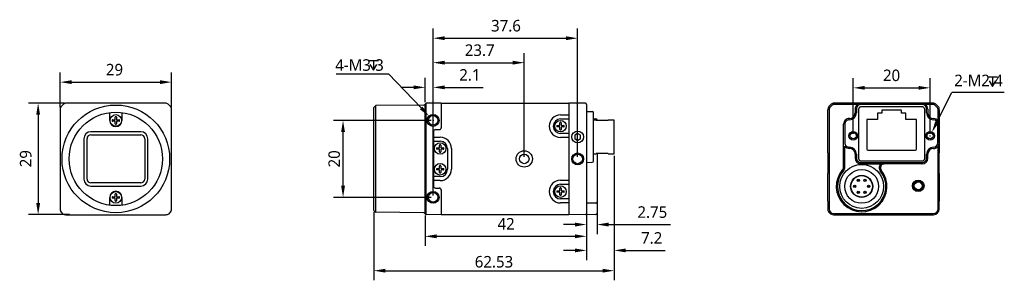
# Model space of a CAD drawing. Header units: millimetres. Extents: x 86 to 342, y 137 to 204.
import ezdxf

# ---------------------------------------------------------------- set-up
doc = ezdxf.new("R2010")
doc.units = ezdxf.units.MM
doc.header["$LTSCALE"] = 23.1
doc.header["$PDMODE"] = 3
doc.header["$PDSIZE"] = 8
doc.layers.get('0').update_dxf_attribs({"linetype": 'CONTINUOUS'})
doc.layers.get('Defpoints').update_dxf_attribs({"linetype": 'CONTINUOUS'})
doc.layers.add('00_COMPONENTS', color=7, linetype='CONTINUOUS')
doc.layers.add('51__DRAFT_DIMS', color=7, linetype='CONTINUOUS')
doc.styles.get("Standard").update_dxf_attribs({"font": 'Roboto-Regular.ttf'})
doc.dimstyles.new('DIMSTYLE_1', dxfattribs={"dimtxt": 3, "dimasz": 3, "dimexe": 2.5, "dimexo": 0.5, "dimgap": 0.75, "dimtad": 1, "dimdec": 1, "dimdsep": 46, "dimtxsty": 'STANDARD', "dimblk": '_FILLED', "dimblk1": '_FILLED', "dimblk2": '_FILLED', "dimcen": 0.09, "dimclrt": 3, "dimazin": 2, "dimtp": 0.2, "dimtm": 0.2, "dimtfac": 1, "dimtdec": 1, "dimtofl": 0, "dimtmove": 0, "dimatfit": 3, "dimldrblk": '_FILLED', "dimfxl": 1, "dimtolj": 1, "dimarcsym": 0})
doc.dimstyles.new('DIMSTYLE_2', dxfattribs={"dimtxt": 3, "dimasz": 3, "dimexe": 2.5, "dimexo": 0.5, "dimgap": 0.75, "dimtad": 1, "dimdsep": 46, "dimtxsty": 'STANDARD', "dimblk": '_FILLED', "dimblk1": '_FILLED', "dimblk2": '_FILLED', "dimcen": 0.09, "dimclrt": 3, "dimazin": 2, "dimtp": 0.2, "dimtm": 0.2, "dimtfac": 1, "dimtofl": 0, "dimtmove": 0, "dimatfit": 3, "dimldrblk": '_FILLED', "dimfxl": 1, "dimtolj": 1, "dimarcsym": 0})
doc.dimstyles.new('DIMSTYLE_3', dxfattribs={"dimtxt": 3, "dimasz": 3, "dimexe": 2.5, "dimexo": 0.5, "dimgap": 0.75, "dimtad": 1, "dimdsep": 46, "dimtxsty": 'STANDARD', "dimblk": '_FILLED', "dimblk1": '_FILLED', "dimblk2": '_FILLED', "dimcen": 0.09, "dimclrd": 4, "dimclre": 4, "dimclrt": 3, "dimazin": 2, "dimtp": 0.3, "dimtm": 0.3, "dimtfac": 1, "dimtofl": 0, "dimtmove": 0, "dimatfit": 3, "dimldrblk": '_FILLED', "dimfxl": 1, "dimtolj": 1, "dimarcsym": 0})
doc.dimstyles.new('DIMSTYLE_4', dxfattribs={"dimtxt": 3, "dimasz": 3, "dimexe": 2.5, "dimexo": 0.5, "dimgap": 0.75, "dimtad": 1, "dimdsep": 46, "dimtxsty": 'STANDARD', "dimblk": '_FILLED', "dimblk1": '_FILLED', "dimblk2": '_FILLED', "dimcen": 0.09, "dimclrt": 3, "dimazin": 2, "dimtp": 0.1, "dimtm": 0.1, "dimtfac": 1, "dimtofl": 0, "dimtmove": 0, "dimatfit": 3, "dimldrblk": '_FILLED', "dimfxl": 1, "dimtolj": 1, "dimarcsym": 0})

# ---------------------------------------------------------------- blocks, each defined once
blk = doc.blocks.new('_FILLED')
at = {"color": 0, "linetype": 'ByBlock'}
blk.add_solid([(0, 0), (-1, 0.167), (-1, -0.167)], dxfattribs=at)
blk = doc.blocks.new('*D1')
at = {"layer": '51__DRAFT_DIMS', "color": 0, "lineweight": -2}
for p, q in [((96.85, 181.44), (96.85, 190.51)), ((125.85, 181.44), (125.85, 190.51)), ((99.85, 188.01), (122.85, 188.01))]:
    blk.add_line(p, q, dxfattribs=at)
at = {"layer": 'Defpoints', "color": 0}
for p in [(125.85, 188.01), (96.85, 180.94), (125.85, 180.94)]:
    blk.add_point(p, dxfattribs=at)
at = {"layer": '51__DRAFT_DIMS', "color": 0, "linetype": 'ByBlock', "lineweight": -2, "xscale": 3, "yscale": 3, "zscale": 3, "rotation": 180}
blk.add_blockref('_FILLED', (96.85, 188.01), dxfattribs=at)
at = {"layer": '51__DRAFT_DIMS', "color": 0, "linetype": 'ByBlock', "lineweight": -2, "xscale": 3, "yscale": 3, "zscale": 3}
blk.add_blockref('_FILLED', (125.85, 188.01), dxfattribs=at)
at = {"layer": '51__DRAFT_DIMS', "color": 3, "insert": (110.99, 192.76), "char_height": 3, "attachment_point": 2, "line_spacing_factor": 0.9}
blk.add_mtext('\\A1;29', dxfattribs=at)
blk = doc.blocks.new('*D2')
at = {"layer": '51__DRAFT_DIMS', "color": 0, "lineweight": -2}
for p, q in [((97.97, 182.55), (88.64, 182.55)), ((91.14, 179.55), (91.14, 156.56)), ((99.3, 153.56), (88.64, 153.56))]:
    blk.add_line(p, q, dxfattribs=at)
at = {"layer": 'Defpoints', "color": 0}
for p in [(98.47, 182.55), (91.14, 153.56), (99.8, 153.56)]:
    blk.add_point(p, dxfattribs=at)
at = {"layer": '51__DRAFT_DIMS', "color": 0, "linetype": 'ByBlock', "lineweight": -2, "xscale": 3, "yscale": 3, "zscale": 3}
for p, rotation in [((91.14, 182.55), 90), ((91.14, 153.56), 270)]:
    blk.add_blockref('_FILLED', p, dxfattribs=dict(at, rotation=rotation))
at = {"layer": '51__DRAFT_DIMS', "color": 3, "insert": (86.39, 168.11), "char_height": 3, "attachment_point": 2, "rotation": 90, "line_spacing_factor": 0.9}
blk.add_mtext('\\A1;29', dxfattribs=at)
blk = doc.blocks.new('*D3')
at = {"layer": '51__DRAFT_DIMS', "color": 4, "lineweight": -2}
for p, q in [((233.78, 154.59), (233.78, 145.43)), ((191.78, 153.36), (191.78, 145.43)), ((194.78, 147.93), (230.78, 147.93))]:
    blk.add_line(p, q, dxfattribs=at)
at = {"layer": 'Defpoints', "color": 0}
for p in [(191.78, 153.86), (233.78, 155.09), (233.78, 147.93)]:
    blk.add_point(p, dxfattribs=at)
at = {"layer": '51__DRAFT_DIMS', "color": 4, "linetype": 'ByBlock', "lineweight": -2, "xscale": 3, "yscale": 3, "zscale": 3, "rotation": 180}
blk.add_blockref('_FILLED', (191.78, 147.93), dxfattribs=at)
at = {"layer": '51__DRAFT_DIMS', "color": 4, "linetype": 'ByBlock', "lineweight": -2, "xscale": 3, "yscale": 3, "zscale": 3}
blk.add_blockref('_FILLED', (233.78, 147.93), dxfattribs=at)
at = {"layer": '51__DRAFT_DIMS', "color": 3, "insert": (212.87, 152.68), "char_height": 3, "attachment_point": 2, "line_spacing_factor": 0.9}
blk.add_mtext('\\A1;42', dxfattribs=at)
blk = doc.blocks.new('*D4')
at = {"layer": '51__DRAFT_DIMS', "color": 0, "lineweight": -2}
for p, q in [((193.88, 158.56), (193.88, 195.57)), ((217.58, 168.56), (217.58, 195.57)), ((196.88, 193.07), (214.58, 193.07))]:
    blk.add_line(p, q, dxfattribs=at)
at = {"layer": 'Defpoints', "color": 0}
for p in [(217.58, 193.07), (217.58, 168.06), (193.88, 158.06)]:
    blk.add_point(p, dxfattribs=at)
at = {"layer": '51__DRAFT_DIMS', "color": 0, "linetype": 'ByBlock', "lineweight": -2, "xscale": 3, "yscale": 3, "zscale": 3, "rotation": 180}
blk.add_blockref('_FILLED', (193.88, 193.07), dxfattribs=at)
at = {"layer": '51__DRAFT_DIMS', "color": 0, "linetype": 'ByBlock', "lineweight": -2, "xscale": 3, "yscale": 3, "zscale": 3}
blk.add_blockref('_FILLED', (217.58, 193.07), dxfattribs=at)
at = {"layer": '51__DRAFT_DIMS', "color": 3, "insert": (206, 197.82), "char_height": 3, "attachment_point": 2, "line_spacing_factor": 0.9}
blk.add_mtext('\\A1;23.7', dxfattribs=at)
blk = doc.blocks.new('*D5')
at = {"layer": '51__DRAFT_DIMS', "color": 4, "lineweight": -2}
for p, q in [((193.88, 158.56), (193.88, 201.93)), ((231.48, 168.56), (231.48, 201.93)), ((196.88, 199.43), (228.48, 199.43))]:
    blk.add_line(p, q, dxfattribs=at)
at = {"layer": 'Defpoints', "color": 0}
for p in [(231.48, 199.43), (231.48, 168.06), (193.88, 158.06)]:
    blk.add_point(p, dxfattribs=at)
at = {"layer": '51__DRAFT_DIMS', "color": 4, "linetype": 'ByBlock', "lineweight": -2, "xscale": 3, "yscale": 3, "zscale": 3, "rotation": 180}
blk.add_blockref('_FILLED', (193.88, 199.43), dxfattribs=at)
at = {"layer": '51__DRAFT_DIMS', "color": 4, "linetype": 'ByBlock', "lineweight": -2, "xscale": 3, "yscale": 3, "zscale": 3}
blk.add_blockref('_FILLED', (231.48, 199.43), dxfattribs=at)
at = {"layer": '51__DRAFT_DIMS', "color": 3, "insert": (212.84, 204.18), "char_height": 3, "attachment_point": 2, "line_spacing_factor": 0.9}
blk.add_mtext('\\A1;37.6', dxfattribs=at)
blk = doc.blocks.new('*D6')
at = {"layer": '51__DRAFT_DIMS', "color": 0, "lineweight": -2}
for p, q in [((191.78, 182.76), (191.78, 189.15)), ((193.88, 178.56), (193.88, 189.15)), ((188.78, 186.65), (185.78, 186.65)), ((196.88, 186.65), (206.94, 186.65))]:
    blk.add_line(p, q, dxfattribs=at)
at = {"layer": 'Defpoints', "color": 0}
for p in [(193.88, 186.65), (191.78, 182.26), (193.88, 178.06)]:
    blk.add_point(p, dxfattribs=at)
at = {"layer": '51__DRAFT_DIMS', "color": 0, "linetype": 'ByBlock', "lineweight": -2, "xscale": 3, "yscale": 3, "zscale": 3}
blk.add_blockref('_FILLED', (191.78, 186.65), dxfattribs=at)
at = {"layer": '51__DRAFT_DIMS', "color": 0, "linetype": 'ByBlock', "lineweight": -2, "xscale": 3, "yscale": 3, "zscale": 3, "rotation": 180}
blk.add_blockref('_FILLED', (193.88, 186.65), dxfattribs=at)
at = {"layer": '51__DRAFT_DIMS', "color": 3, "insert": (206.19, 191.4), "char_height": 3, "attachment_point": 3, "line_spacing_factor": 0.9}
blk.add_mtext('\\A1;2.1', dxfattribs=at)
blk = doc.blocks.new('*D7')
at = {"layer": '51__DRAFT_DIMS', "color": 0, "lineweight": -2}
for p, q in [((240.98, 168.86), (240.98, 141.77)), ((233.78, 154.59), (233.78, 141.77)), ((230.78, 144.27), (227.78, 144.27)), ((243.98, 144.27), (254.26, 144.27))]:
    blk.add_line(p, q, dxfattribs=at)
at = {"layer": 'Defpoints', "color": 0}
for p in [(240.98, 169.36), (233.78, 155.09), (240.98, 144.27)]:
    blk.add_point(p, dxfattribs=at)
at = {"layer": '51__DRAFT_DIMS', "color": 0, "linetype": 'ByBlock', "lineweight": -2, "xscale": 3, "yscale": 3, "zscale": 3}
blk.add_blockref('_FILLED', (233.78, 144.27), dxfattribs=at)
at = {"layer": '51__DRAFT_DIMS', "color": 0, "linetype": 'ByBlock', "lineweight": -2, "xscale": 3, "yscale": 3, "zscale": 3, "rotation": 180}
blk.add_blockref('_FILLED', (240.98, 144.27), dxfattribs=at)
at = {"layer": '51__DRAFT_DIMS', "color": 3, "insert": (247.98, 149.02), "char_height": 3, "attachment_point": 1, "line_spacing_factor": 0.9}
blk.add_mtext('\\A1;7.2', dxfattribs=at)
blk = doc.blocks.new('*D8')
at = {"layer": '51__DRAFT_DIMS', "color": 0, "lineweight": -2}
for p, q in [((233.78, 154.59), (233.78, 148.49)), ((236.53, 154.6), (236.53, 148.49)), ((230.78, 150.99), (227.78, 150.99)), ((239.53, 150.99), (255.63, 150.99))]:
    blk.add_line(p, q, dxfattribs=at)
at = {"layer": 'Defpoints', "color": 0}
for p in [(233.78, 155.09), (236.53, 155.1), (236.53, 150.99)]:
    blk.add_point(p, dxfattribs=at)
at = {"layer": '51__DRAFT_DIMS', "color": 0, "linetype": 'ByBlock', "lineweight": -2, "xscale": 3, "yscale": 3, "zscale": 3}
blk.add_blockref('_FILLED', (233.78, 150.99), dxfattribs=at)
at = {"layer": '51__DRAFT_DIMS', "color": 0, "linetype": 'ByBlock', "lineweight": -2, "xscale": 3, "yscale": 3, "zscale": 3, "rotation": 180}
blk.add_blockref('_FILLED', (236.53, 150.99), dxfattribs=at)
at = {"layer": '51__DRAFT_DIMS', "color": 3, "insert": (247.02, 155.74), "char_height": 3, "attachment_point": 1, "line_spacing_factor": 0.9}
blk.add_mtext('\\A1;2.75', dxfattribs=at)
blk = doc.blocks.new('*D9')
at = {"layer": '51__DRAFT_DIMS', "color": 0, "lineweight": -2}
for p, q in [((303.16, 174.56), (303.16, 189.03)), ((323.16, 174.56), (323.16, 189.03)), ((306.16, 186.53), (320.16, 186.53))]:
    blk.add_line(p, q, dxfattribs=at)
at = {"layer": 'Defpoints', "color": 0}
for p in [(323.16, 186.53), (303.16, 174.06), (323.16, 174.06)]:
    blk.add_point(p, dxfattribs=at)
at = {"layer": '51__DRAFT_DIMS', "color": 0, "linetype": 'ByBlock', "lineweight": -2, "xscale": 3, "yscale": 3, "zscale": 3, "rotation": 180}
blk.add_blockref('_FILLED', (303.16, 186.53), dxfattribs=at)
at = {"layer": '51__DRAFT_DIMS', "color": 0, "linetype": 'ByBlock', "lineweight": -2, "xscale": 3, "yscale": 3, "zscale": 3}
blk.add_blockref('_FILLED', (323.16, 186.53), dxfattribs=at)
at = {"layer": '51__DRAFT_DIMS', "color": 3, "insert": (313.13, 191.28), "char_height": 3, "attachment_point": 2, "line_spacing_factor": 0.9}
blk.add_mtext('\\A1;20', dxfattribs=at)
blk = doc.blocks.new('*D11')
at = {"color": 4, "lineweight": -2}
for p, q in [((193.38, 178.06), (167.95, 178.06)), ((170.45, 161.06), (170.45, 175.06)), ((193.38, 158.06), (167.95, 158.06))]:
    blk.add_line(p, q, dxfattribs=at)
at = {"layer": 'Defpoints', "color": 0}
for p in [(170.45, 178.06), (193.88, 178.06), (193.88, 158.06)]:
    blk.add_point(p, dxfattribs=at)
at = {"color": 4, "linetype": 'ByBlock', "lineweight": -2, "xscale": 3, "yscale": 3, "zscale": 3}
for p, rotation in [((170.45, 178.06), 90), ((170.45, 158.06), 270)]:
    blk.add_blockref('_FILLED', p, dxfattribs=dict(at, rotation=rotation))
at = {"color": 3, "insert": (168.16, 168.06), "char_height": 3, "attachment_point": 5, "rotation": 90}
blk.add_mtext('\\A1;20', dxfattribs=at)
blk = doc.blocks.new('*D12')
at = {"color": 4, "lineweight": -2}
for p, q in [((240.98, 168.86), (240.98, 136.5)), ((178.45, 154.17), (178.45, 136.5)), ((181.45, 139), (237.98, 139))]:
    blk.add_line(p, q, dxfattribs=at)
at = {"layer": 'Defpoints', "color": 0}
for p in [(240.98, 169.36), (178.45, 154.67), (240.98, 139)]:
    blk.add_point(p, dxfattribs=at)
at = {"color": 4, "linetype": 'ByBlock', "lineweight": -2, "xscale": 3, "yscale": 3, "zscale": 3, "rotation": 180}
blk.add_blockref('_FILLED', (178.45, 139), dxfattribs=at)
at = {"color": 4, "linetype": 'ByBlock', "lineweight": -2, "xscale": 3, "yscale": 3, "zscale": 3}
blk.add_blockref('_FILLED', (240.98, 139), dxfattribs=at)
at = {"color": 3, "insert": (209.71, 141.29), "char_height": 3, "attachment_point": 5}
blk.add_mtext('\\A1;62.53', dxfattribs=at)

msp = doc.modelspace()

# ---------------------------------------------------------------- linework, layer by layer
msp.add_line((178.945, 154.168), (178.945, 181.944))
at = {"layer": '00_COMPONENTS', "color": 7}
for p, q in [((97.759, 182.261), (97.144, 181.646)), ((109.683, 182.554), (98.466, 182.554)), ((113.015, 182.554), (109.683, 182.554)), ((124.232, 182.554), (113.015, 182.554)), ((125.553, 181.646), (124.939, 182.261)), ((178.449, 181.444), (178.945, 181.944)), ((191.482, 182.054), (178.945, 181.944)), ((191.775, 182.305), (192.071, 182.554)), ((191.779, 182.256), (192.079, 182.554)), ((191.779, 169.7), (191.779, 182.256)), ((192.077, 181.054), (192.079, 182.554)), ((195.979, 182.52), (192.079, 182.554)), ((195.979, 182.556), (229.179, 182.556)), ((195.979, 182.556), (195.979, 176.156)), ((229.179, 182.556), (229.179, 153.556)), ((233.482, 182.519), (229.179, 182.556)), ((233.779, 182.219), (233.779, 153.894)), ((296.852, 181.649), (297.466, 182.263)), ((323.945, 182.556), (298.173, 182.556)), ((321.038, 182.495), (305.18, 182.495)), ((324.652, 182.263), (325.266, 181.649)), ((96.852, 180.939), (96.852, 169.722)), ((109.749, 178.056), (109.749, 180.1)), ((112.949, 180.1), (112.949, 178.056)), ((125.846, 169.722), (125.846, 180.939)), ((178.449, 154.668), (178.449, 181.444)), ((192.077, 169.7), (192.077, 181.054)), ((233.779, 180.356), (235.282, 180.343)), ((235.579, 167.469), (235.579, 180.043)), ((296.559, 180.942), (296.559, 180.842)), ((296.559, 169.664), (296.559, 180.842)), ((303.659, 181.016), (303.659, 180.056)), ((304.659, 168.055), (304.659, 181.057)), ((305.258, 181.656), (321.06, 181.656)), ((309.509, 179.951), (309.509, 178.261)), ((310.609, 179.951), (309.509, 179.951)), ((310.609, 180.759), (310.609, 179.951)), ((315.709, 180.751), (310.609, 180.751)), ((315.709, 179.951), (315.709, 180.601)), ((316.809, 179.951), (315.709, 179.951)), ((316.809, 178.261), (316.809, 179.951)), ((321.659, 181.057), (321.659, 168.055)), ((322.559, 181.016), (322.559, 180.056)), ((325.559, 180.842), (325.559, 180.942)), ((325.559, 180.842), (325.559, 169.664)), ((110.503, 178.236), (111.069, 178.236)), ((111.069, 177.876), (110.503, 177.876)), ((111.169, 178.336), (111.169, 178.902)), ((111.169, 177.21), (111.169, 177.776)), ((111.529, 178.902), (111.529, 178.336)), ((111.529, 177.776), (111.529, 177.21)), ((111.629, 178.236), (112.195, 178.236)), ((112.195, 177.876), (111.629, 177.876)), ((226.183, 176.736), (226.749, 176.736)), ((226.849, 176.836), (226.849, 177.402)), ((227.029, 178.456), (229.179, 178.456)), ((227.209, 177.402), (227.209, 176.836)), ((227.309, 176.736), (227.876, 176.736)), ((235.579, 178.44), (236.232, 178.435)), ((236.279, 178.156), (235.579, 178.156)), ((236.279, 178.092), (236.279, 178.156)), ((236.279, 178.092), (239.379, 178.092)), ((236.529, 178.092), (236.529, 178.135)), ((239.379, 178.156), (239.379, 178.092)), ((240.979, 178.156), (239.379, 178.156)), ((240.979, 169.356), (240.979, 178.156)), ((300.659, 165.933), (300.659, 177.056)), ((306.704, 178.261), (306.704, 177.951)), ((309.509, 178.261), (306.704, 178.261)), ((306.704, 177.951), (306.704, 172.469)), ((319.614, 178.261), (316.809, 178.261)), ((319.614, 177.951), (319.614, 178.261)), ((319.614, 175.791), (319.614, 177.951)), ((325.497, 172.277), (325.497, 177.035)), ((117.849, 175.106), (104.849, 175.106)), ((104.849, 174.306), (117.849, 174.306)), ((193.979, 175.156), (193.979, 160.956)), ((194.479, 175.656), (195.479, 175.656)), ((226.749, 176.376), (226.183, 176.376)), ((226.849, 175.71), (226.849, 176.276)), ((229.179, 174.656), (227.029, 174.656)), ((227.209, 176.276), (227.209, 175.71)), ((227.876, 176.376), (227.309, 176.376)), ((231.479, 174.666), (230.704, 174.219)), ((230.704, 174.219), (230.704, 173.324)), ((232.254, 174.219), (231.479, 174.666)), ((232.254, 173.324), (232.254, 174.219)), ((319.614, 170.551), (319.614, 175.886)), ((103.049, 173.306), (103.049, 162.806)), ((103.849, 162.806), (103.849, 173.306)), ((118.849, 173.306), (118.849, 162.806)), ((119.649, 162.806), (119.649, 173.306)), ((193.979, 172.656), (195.729, 172.656)), ((195.549, 171.036), (195.549, 171.602)), ((195.909, 171.602), (195.909, 171.036)), ((230.704, 173.324), (231.479, 172.876)), ((231.479, 172.876), (232.254, 173.324)), ((306.704, 172.511), (306.704, 170.551)), ((96.852, 169.722), (96.851, 168.056)), ((125.846, 168.056), (125.846, 169.722)), ((194.883, 170.936), (195.449, 170.936)), ((195.449, 170.576), (194.883, 170.576)), ((195.549, 169.91), (195.549, 170.476)), ((195.909, 170.476), (195.909, 169.91)), ((196.009, 170.936), (196.576, 170.936)), ((196.576, 170.576), (196.009, 170.576)), ((197.629, 170.756), (197.629, 165.356)), ((235.579, 169.356), (236.279, 169.356)), ((236.279, 169.356), (236.279, 169.421)), ((239.379, 169.421), (236.279, 169.421)), ((236.529, 169.421), (236.529, 153.918)), ((239.379, 169.421), (239.379, 169.356)), ((239.379, 169.356), (240.979, 169.356)), ((296.559, 169.664), (296.559, 164.248)), ((303.68, 169.278), (303.68, 168.278)), ((306.954, 170.301), (319.364, 170.301)), ((322.559, 168.256), (322.559, 169.256)), ((325.559, 164.248), (325.559, 169.664)), ((96.851, 168.056), (96.852, 166.39)), ((125.846, 166.39), (125.846, 168.056)), ((233.779, 167.156), (235.282, 167.169)), ((305.175, 166.772), (310.378, 166.772)), ((321.06, 167.456), (305.258, 167.456)), ((321.059, 166.756), (311.21, 166.756)), ((96.852, 166.39), (96.852, 155.056)), ((125.846, 155.056), (125.846, 166.39)), ((191.779, 153.856), (191.779, 166.413)), ((192.077, 155.059), (192.077, 166.413)), ((194.883, 165.536), (195.449, 165.536)), ((195.449, 165.176), (194.883, 165.176)), ((195.549, 165.636), (195.549, 166.202)), ((195.549, 164.51), (195.549, 165.076)), ((195.909, 166.202), (195.909, 165.636)), ((195.909, 165.076), (195.909, 164.51)), ((196.009, 165.536), (196.576, 165.536)), ((196.576, 165.176), (196.009, 165.176)), ((296.559, 157.106), (296.559, 164.248)), ((325.559, 164.248), (325.559, 157.106)), ((117.849, 161.806), (104.849, 161.806)), ((195.729, 163.456), (193.979, 163.456)), ((227.029, 161.456), (229.179, 161.456)), ((104.849, 161.006), (117.849, 161.006)), ((111.169, 158.336), (111.169, 158.902)), ((111.529, 158.902), (111.529, 158.336)), ((194.479, 160.456), (195.479, 160.456)), ((195.979, 159.974), (195.979, 153.556)), ((226.183, 159.736), (226.749, 159.736)), ((226.749, 159.376), (226.183, 159.376)), ((226.849, 159.836), (226.849, 160.402)), ((226.849, 158.71), (226.849, 159.276)), ((227.209, 160.402), (227.209, 159.836)), ((227.209, 159.276), (227.209, 158.71)), ((227.309, 159.736), (227.876, 159.736)), ((227.876, 159.376), (227.309, 159.376)), ((109.749, 156.012), (109.749, 158.056)), ((110.503, 158.236), (111.069, 158.236)), ((111.069, 157.876), (110.503, 157.876)), ((111.169, 157.21), (111.169, 157.776)), ((111.529, 157.776), (111.529, 157.21)), ((111.629, 158.236), (112.195, 158.236)), ((112.195, 157.876), (111.629, 157.876)), ((112.949, 158.056), (112.949, 156.012)), ((229.179, 157.656), (227.029, 157.656)), ((236.232, 156.578), (233.779, 156.556)), ((296.559, 157.106), (296.559, 155.056)), ((325.559, 155.056), (325.559, 157.106)), ((178.449, 154.668), (178.945, 154.168)), ((191.482, 154.059), (178.945, 154.168)), ((191.775, 153.808), (192.071, 153.559)), ((191.779, 153.856), (192.079, 153.559)), ((192.079, 153.559), (192.077, 155.059)), ((98.352, 153.556), (124.346, 153.556)), ((195.979, 153.593), (192.079, 153.559)), ((229.179, 153.556), (195.979, 153.556)), ((236.232, 153.618), (229.179, 153.556)), ((298.059, 153.556), (324.059, 153.556))]:
    msp.add_line(p, q, dxfattribs=at)
at = {"layer": '00_COMPONENTS', "color": 4}
for p, q in [((297.716, 182.014), (297.102, 181.399)), ((304.262, 182.219), (298.211, 182.219)), ((305.156, 182.519), (305.18, 182.495)), ((321.038, 182.195), (305.18, 182.195)), ((321.038, 182.495), (321.062, 182.519)), ((323.907, 182.219), (321.956, 182.219)), ((325.016, 181.399), (324.402, 182.014)), ((227.029, 179.495), (229.179, 179.495)), ((296.897, 180.904), (296.897, 155.056)), ((303.98, 180.995), (303.98, 180.035)), ((322.238, 180.035), (322.238, 180.995)), ((325.221, 177.953), (325.221, 180.904)), ((300.68, 177.035), (300.659, 177.056)), ((300.98, 177.035), (300.98, 172.278)), ((325.197, 172.277), (325.197, 177.035)), ((325.521, 177.059), (325.497, 177.035)), ((193.979, 173.695), (195.729, 173.695)), ((229.179, 173.617), (227.029, 173.617)), ((300.672, 172.269), (300.68, 172.278)), ((325.497, 172.277), (325.521, 172.253)), ((198.669, 170.756), (198.669, 165.356)), ((300.972, 165.933), (300.972, 171.375)), ((302.18, 170.778), (302.175, 170.772)), ((303.98, 169.278), (303.98, 168.278)), ((322.238, 168.278), (322.238, 169.278)), ((325.221, 155.056), (325.221, 171.359)), ((305.18, 167.078), (321.038, 167.078)), ((311.21, 166.756), (311.21, 166.769)), ((321.038, 166.778), (321.059, 166.756)), ((195.729, 162.417), (193.979, 162.417)), ((227.029, 162.495), (229.179, 162.495)), ((229.179, 156.617), (227.029, 156.617)), ((298.097, 153.856), (324.021, 153.856))]:
    msp.add_line(p, q, dxfattribs=at)
at = {"layer": '00_COMPONENTS', "color": 7}
for centre, radius in [((111.349, 168.056), 13.997), ((111.349, 168.056), 12.15), ((111.349, 178.056), 1.5), ((193.879, 178.056), 1.55), ((193.879, 178.056), 1.25), ((227.029, 176.556), 1.5), ((231.479, 173.756), 1.55), ((303.159, 174.056), 1.1), ((303.159, 174.056), 0.8), ((323.159, 174.056), 1.1), ((323.159, 174.056), 0.8), ((195.729, 170.756), 1.5), ((217.579, 168.056), 2.125), ((217.579, 168.056), 1.25), ((231.479, 168.056), 1.55), ((231.479, 168.056), 1.25), ((195.729, 165.356), 1.5), ((305.359, 160.906), 5.705), ((305.359, 160.906), 4.4), ((305.359, 160.906), 2.875), ((305.359, 160.906), 2.8), ((304.459, 162.465), 0.3), ((304.459, 162.465), 0.0452), ((306.259, 162.465), 0.3), ((306.259, 162.465), 0.0452), ((320.059, 161.056), 1.513), ((320.059, 161.056), 1.311), ((111.349, 158.056), 1.5), ((193.879, 158.056), 1.55), ((193.879, 158.056), 1.25), ((227.029, 159.556), 1.5), ((303.559, 160.906), 0.3), ((303.559, 160.906), 0.0452), ((304.459, 159.348), 0.3), ((304.459, 159.348), 0.0452), ((306.259, 159.348), 0.3), ((306.259, 159.348), 0.0452), ((307.159, 160.906), 0.3), ((307.159, 160.906), 0.0452)]:
    msp.add_circle(centre, radius, dxfattribs=at)
at = {"layer": '00_COMPONENTS', "color": 4}
msp.add_circle((320.059, 161.056), 1.01, dxfattribs=at)
at = {"layer": '00_COMPONENTS', "color": 7}
for centre, radius, start, end in [((191.479, 182.354), 0.3, 270.5, 350.62393), ((191.482, 182.256), 0.297, 0.02476, 9.4196), ((233.479, 182.219), 0.3, 0, 89.5), ((235.279, 180.043), 0.3, 0, 89.5), ((302.159, 180.056), 1.5, 269.99472, 359.21165), ((302.167, 180.056), 1.492, 359.20645, 359.99984), ((111.349, 178.056), 1.6, 180, 360), ((111.349, 178.056), 0.95, 174.59946, 185.40054), ((110.503, 178.136), 0.1, 90, 174.59946), ((110.503, 177.976), 0.1, 185.40054, 270), ((111.069, 178.336), 0.1, 270, 360), ((111.069, 177.776), 0.1, 0, 90), ((111.269, 178.902), 0.1, 95.40054, 180), ((111.269, 177.21), 0.1, 180, 264.59946), ((111.349, 178.056), 0.95, 84.59946, 95.40054), ((111.349, 178.056), 0.95, 264.59946, 275.40054), ((111.429, 178.902), 0.1, 0, 84.59946), ((111.429, 177.21), 0.1, 275.40054, 360), ((111.629, 178.336), 0.1, 180, 270), ((111.629, 177.776), 0.1, 90, 180), ((112.195, 178.136), 0.1, 5.40054, 90), ((112.195, 177.976), 0.1, 270, 354.59946), ((111.349, 178.056), 0.95, 354.59946, 5.40054), ((227.029, 176.556), 1.9, 90, 270), ((226.183, 176.636), 0.1, 90, 174.59946), ((226.749, 176.836), 0.1, 270, 0), ((226.949, 177.402), 0.1, 95.40054, 180), ((227.029, 176.556), 0.95, 84.59946, 95.40054), ((227.109, 177.402), 0.1, 0, 84.59946), ((227.309, 176.836), 0.1, 180, 270), ((227.876, 176.636), 0.1, 5.40054, 90), ((236.229, 178.135), 0.3, 0, 89.5), ((302.159, 177.056), 1.5, 89.99974, 180.00025), ((104.849, 173.306), 1.8, 90.00001, 179.99999), ((104.849, 173.306), 1, 90, 180), ((117.849, 173.306), 1.8, 0.00001, 89.99999), ((117.849, 173.306), 1, 0, 90), ((194.479, 175.156), 0.5, 90, 180), ((195.479, 176.156), 0.5, 270, 0), ((227.029, 176.556), 0.95, 174.59946, 185.40054), ((226.183, 176.476), 0.1, 185.40054, 270), ((226.749, 176.276), 0.1, 0, 90), ((226.949, 175.71), 0.1, 180, 264.59946), ((227.029, 176.556), 0.95, 264.59946, 275.40054), ((227.109, 175.71), 0.1, 275.40054, 0), ((227.309, 176.276), 0.1, 90, 180), ((227.876, 176.476), 0.1, 270, 354.59946), ((227.029, 176.556), 0.95, 354.59946, 5.40054), ((231.479, 173.756), 0.865, 145.93212, 153.6312), ((231.479, 173.756), 0.865, 85.29368, 95.63251), ((231.479, 173.756), 0.865, 27.89581, 35.63251), ((195.649, 171.602), 0.1, 95.40054, 180), ((195.729, 170.756), 0.95, 84.59946, 95.40054), ((195.729, 170.756), 1.9, 0, 90), ((195.809, 171.602), 0.1, 0, 84.59946), ((231.479, 173.756), 0.865, 207.25845, 211.76197), ((231.479, 173.756), 0.865, 329.14684, 333.6312), ((195.729, 170.756), 0.95, 174.59946, 185.40054), ((194.883, 170.836), 0.1, 90, 174.59946), ((194.883, 170.676), 0.1, 185.40054, 270), ((195.449, 171.036), 0.1, 270, 0), ((195.449, 170.476), 0.1, 0, 90), ((195.649, 169.91), 0.1, 180, 264.59946), ((195.729, 170.756), 0.95, 264.59946, 275.40054), ((195.809, 169.91), 0.1, 275.40054, 0), ((196.009, 171.036), 0.1, 180, 270), ((196.009, 170.476), 0.1, 90, 180), ((196.576, 170.836), 0.1, 5.40054, 90), ((196.576, 170.676), 0.1, 270, 354.59946), ((195.729, 170.756), 0.95, 354.59946, 5.40054), ((302.175, 172.272), 1.5, 216.70622, 269.9994), ((302.184, 169.272), 1.491, 0.00001, 0.21125), ((306.954, 170.551), 0.25, 180, 270), ((319.364, 170.551), 0.25, 270, 360), ((235.279, 167.469), 0.3, 270.5, 0), ((311.21, 165.756), 1, 90, 219.6546), ((195.729, 165.356), 0.95, 174.59946, 185.40054), ((194.883, 165.436), 0.1, 90, 174.59946), ((194.883, 165.276), 0.1, 185.40054, 270), ((195.449, 165.636), 0.1, 270, 0), ((195.449, 165.076), 0.1, 0, 90), ((195.649, 166.202), 0.1, 95.40054, 180), ((195.649, 164.51), 0.1, 180, 264.59946), ((195.729, 165.356), 0.95, 84.59946, 95.40054), ((195.729, 165.356), 0.95, 264.59946, 275.40054), ((195.729, 165.356), 1.9, 270, 0), ((195.809, 166.202), 0.1, 0, 84.59946), ((195.809, 164.51), 0.1, 275.40054, 0), ((196.009, 165.636), 0.1, 180, 270), ((196.009, 165.076), 0.1, 90, 180), ((196.576, 165.436), 0.1, 5.40054, 90), ((196.576, 165.276), 0.1, 270, 354.59946), ((195.729, 165.356), 0.95, 354.59946, 5.40054), ((305.359, 160.906), 6.6, 138.59038, 39.6546), ((299.659, 165.933), 1, 318.59038, 360), ((104.849, 162.806), 1.8, 180.00001, 269.99999), ((104.849, 162.806), 1, 180, 270), ((117.849, 162.806), 1.8, 270.00001, 359.99999), ((117.849, 162.806), 1, 270, 360), ((227.029, 159.556), 1.9, 90, 270), ((111.349, 158.056), 1.6, 0, 180), ((111.269, 158.902), 0.1, 95.40054, 180), ((111.349, 158.056), 0.95, 84.59946, 95.40054), ((111.429, 158.902), 0.1, 0, 84.59946), ((194.479, 160.956), 0.5, 180, 270), ((195.479, 159.956), 0.5, 0, 90), ((227.029, 159.556), 0.95, 174.59946, 185.40054), ((226.183, 159.636), 0.1, 90, 174.59946), ((226.183, 159.476), 0.1, 185.40054, 270), ((226.749, 159.836), 0.1, 270, 0), ((226.749, 159.276), 0.1, 0, 90), ((226.949, 160.402), 0.1, 95.40054, 180), ((227.029, 159.556), 0.95, 84.59946, 95.40054), ((227.109, 160.402), 0.1, 0, 84.59946), ((227.309, 159.836), 0.1, 180, 270), ((227.309, 159.276), 0.1, 90, 180), ((227.876, 159.636), 0.1, 5.40054, 90), ((227.876, 159.476), 0.1, 270, 354.59946), ((227.029, 159.556), 0.95, 354.59946, 5.40054), ((111.349, 158.056), 0.95, 174.59946, 185.40054), ((110.503, 158.136), 0.1, 90, 174.59946), ((110.503, 157.976), 0.1, 185.40054, 270), ((111.069, 158.336), 0.1, 270, 360), ((111.069, 157.776), 0.1, 0, 90), ((111.269, 157.21), 0.1, 180, 264.59946), ((111.349, 158.056), 0.95, 264.59946, 275.40054), ((111.429, 157.21), 0.1, 275.40054, 360), ((111.629, 158.336), 0.1, 180, 270), ((111.629, 157.776), 0.1, 90, 180), ((112.195, 158.136), 0.1, 5.40054, 90), ((112.195, 157.976), 0.1, 270, 354.59946), ((111.349, 158.056), 0.95, 354.59946, 5.40054), ((226.949, 158.71), 0.1, 180, 264.59946), ((227.029, 159.556), 0.95, 264.59946, 275.40054), ((227.109, 158.71), 0.1, 275.40054, 0), ((236.229, 156.878), 0.3, 270.5, 0), ((191.479, 153.759), 0.3, 9.37607, 89.5), ((191.482, 153.856), 0.298, 350.59159, 359.96404), ((233.479, 153.894), 0.3, 270.5, 0), ((236.229, 153.918), 0.3, 270.5, 0)]:
    msp.add_arc(centre, radius, start, end, dxfattribs=at)
at = {"layer": '00_COMPONENTS', "color": 4}
for centre, radius, start, end in [((305.18, 180.995), 1.2, 89.99978, 180.00022), ((321.038, 180.995), 1.2, 359.99978, 90.00022), ((227.029, 176.556), 2.939, 90, 270), ((302.18, 180.035), 1.8, 269.99699, 0.00079), ((324.038, 180.035), 1.8, 179.99916, 269.23623), ((302.18, 177.035), 1.2, 89.9976, 180.00022), ((323.998, 177.035), 1.2, 359.99974, 89.2357), ((195.729, 170.756), 2.939, 0, 90), ((302.18, 172.278), 1.2, 179.99978, 270.0024), ((323.998, 172.277), 1.2, 270.7643, 0.00026), ((302.18, 169.278), 1.8, 359.99916, 90.00297), ((302.181, 169.278), 1.5, 359.99795, 90.00419), ((324.038, 169.278), 1.8, 90.76372, 180.00079), ((305.18, 168.278), 1.2, 179.99978, 270.00022), ((311.21, 165.756), 1.313, 129.3291, 219.6546), ((321.038, 168.278), 1.2, 269.99978, 0.00022), ((195.729, 165.356), 2.939, 270, 0), ((305.359, 160.906), 6.287, 138.59038, 39.6546), ((299.659, 165.933), 1.313, 318.59038, 360), ((227.029, 159.556), 2.939, 90, 270), ((298.097, 155.056), 1.2, 180.00181, 270.0005), ((324.021, 155.056), 1.2, 269.99947, 359.99816)]:
    msp.add_arc(centre, radius, start, end, dxfattribs=at)
at = {"layer": '00_COMPONENTS', "color": 7}
for centre, major_axis, ratio, start_param, end_param in [((298.173, 181.556), (0.707, -0.707), 0.9999239, 2.3562326, 3.1415927), ((305.159, 181.016), (1.061, -1.061), 0.9999239, 2.9968192, 3.9269527), ((321.059, 181.016), (1.061, 1.061), 0.9999239, -0.7853601, 0.1447735), ((323.945, 181.556), (0.707, 0.707), 0.9999239, 0, 0.7853601), ((297.559, 180.942), (0.707, -0.707), 0.9999239, -3.0677367, -2.3562326), ((297.559, 180.942), (-0.707, 0.707), 0.9999239, 0, 0.073856), ((324.059, 180.056), (1.061, 1.061), 0.9999239, 8.6394179, 10.196795), ((324.559, 180.942), (0.707, 0.707), 0.9999239, -0.7853601, 0), ((324.019, 177.056), (-1.061, -1.061), 0.9999239, 2.9968192, 3.9136097), ((324.059, 169.256), (1.061, -1.061), 0.9999239, 8.6527609, 10.210138), ((324.019, 172.256), (-1.061, 1.061), 0.9999239, 2.3695756, 3.2863661), ((321.059, 168.256), (-1.061, 1.061), 0.9999239, -3.9269527, -2.3562326), ((298.059, 155.056), (1.5, 0), 0.9999619, -3.1415927, -1.5707963), ((324.059, 155.056), (1.5, 0), 0.9999619, -1.5707963, 0)]:
    msp.add_ellipse(centre, major_axis=major_axis, ratio=ratio, start_param=start_param, end_param=end_param, dxfattribs=at)
for points, knots in [([(98.466, 182.554), (98.336, 182.554), (98.073, 182.502), (97.851, 182.353), (97.759, 182.261)], [0, 0, 0, 0, 0.5000395, 1, 1, 1, 1]), ([(124.939, 182.261), (124.847, 182.353), (124.625, 182.502), (124.362, 182.554), (124.232, 182.554)], [0, 0, 0, 0, 0.5000366, 1, 1, 1, 1]), ([(305.156, 182.519), (305.002, 182.518), (304.682, 182.467), (304.394, 182.316), (304.262, 182.219)], [0, 0, 0, 0, 0.4863307, 1, 1, 1, 1]), ([(321.956, 182.219), (321.824, 182.316), (321.536, 182.467), (321.216, 182.518), (321.062, 182.519)], [0, 0, 0, 0, 0.5136893, 1, 1, 1, 1]), ([(97.144, 181.646), (97.052, 181.554), (96.903, 181.332), (96.852, 181.069), (96.852, 180.939)], [0, 0, 0, 0, 0.5000366, 1, 1, 1, 1]), ([(125.846, 180.939), (125.846, 181.069), (125.795, 181.332), (125.645, 181.554), (125.553, 181.646)], [0, 0, 0, 0, 0.5000395, 1, 1, 1, 1]), ([(304.659, 181.057), (304.659, 181.135), (304.69, 181.293), (304.824, 181.493), (305.024, 181.625), (305.181, 181.656), (305.258, 181.656)], [0, 0, 0, 0, 0.2503629, 0.5009209, 0.7523043, 1, 1, 1, 1]), ([(321.06, 181.656), (321.138, 181.656), (321.296, 181.625), (321.495, 181.491), (321.628, 181.291), (321.659, 181.134), (321.659, 181.057)], [0, 0, 0, 0, 0.2503629, 0.5009209, 0.7523043, 1, 1, 1, 1]), ([(325.521, 177.059), (325.521, 177.214), (325.469, 177.534), (325.319, 177.822), (325.221, 177.953)], [0, 0, 0, 0, 0.4863307, 1, 1, 1, 1]), ([(325.221, 171.359), (325.319, 171.49), (325.469, 171.778), (325.521, 172.098), (325.521, 172.253)], [0, 0, 0, 0, 0.5136893, 1, 1, 1, 1]), ([(191.779, 166.413), (191.779, 166.688), (191.777, 167.237), (191.775, 168.061), (191.777, 168.881), (191.779, 169.427), (191.779, 169.7)], [0, 0, 0, 0, 0.2510043, 0.5017439, 0.7513773, 1, 1, 1, 1]), ([(192.077, 166.413), (192.077, 166.688), (192.072, 167.238), (192.068, 168.061), (192.072, 168.881), (192.077, 169.427), (192.077, 169.7)], [0, 0, 0, 0, 0.2515176, 0.5017398, 0.7508591, 1, 1, 1, 1]), ([(305.258, 167.456), (305.18, 167.456), (305.022, 167.488), (304.822, 167.622), (304.69, 167.821), (304.659, 167.978), (304.659, 168.055)], [0, 0, 0, 0, 0.2507353, 0.5013642, 0.7531341, 1, 1, 1, 1]), ([(310.378, 166.772), (310.452, 166.772), (310.729, 166.772), (311.007, 166.77), (311.21, 166.769)], [0, 0, 0, 0, 0.2655247, 1, 1, 1, 1]), ([(321.659, 168.055), (321.659, 167.977), (321.628, 167.819), (321.493, 167.619), (321.294, 167.487), (321.137, 167.456), (321.06, 167.456)], [0, 0, 0, 0, 0.2507353, 0.5013642, 0.7531341, 1, 1, 1, 1]), ([(96.852, 155.056), (96.852, 154.958), (96.871, 154.761), (96.985, 154.385), (97.263, 153.967), (97.681, 153.689), (98.057, 153.576), (98.254, 153.556), (98.352, 153.556)], [0, 0, 0, 0, 0.1253257, 0.250685, 0.5001299, 0.7495312, 0.8747823, 1, 1, 1, 1]), ([(124.346, 153.556), (124.444, 153.556), (124.641, 153.576), (125.017, 153.69), (125.435, 153.968), (125.713, 154.386), (125.827, 154.762), (125.846, 154.958), (125.846, 155.056)], [0, 0, 0, 0, 0.1253322, 0.2506969, 0.5001467, 0.749543, 0.8747887, 1, 1, 1, 1])]:
    msp.add_open_spline(points, degree=3, knots=knots, dxfattribs=at)
at = {"layer": '00_COMPONENTS', "color": 4}
for points, knots in [([(298.211, 182.219), (298.12, 182.219), (297.936, 182.182), (297.78, 182.078), (297.716, 182.014)], [0, 0, 0, 0, 0.4999305, 1, 1, 1, 1]), ([(324.402, 182.014), (324.338, 182.078), (324.182, 182.182), (323.998, 182.219), (323.907, 182.219)], [0, 0, 0, 0, 0.4999919, 1, 1, 1, 1]), ([(297.102, 181.399), (297.037, 181.335), (296.933, 181.179), (296.897, 180.995), (296.897, 180.904)], [0, 0, 0, 0, 0.4999919, 1, 1, 1, 1]), ([(325.221, 180.904), (325.221, 180.995), (325.185, 181.179), (325.081, 181.335), (325.016, 181.399)], [0, 0, 0, 0, 0.4999305, 1, 1, 1, 1]), ([(236.232, 178.435), (236.232, 178.435), (236.232, 178.433), (236.232, 178.432), (236.232, 178.429), (236.232, 178.424), (236.232, 178.416), (236.233, 178.406), (236.233, 178.394), (236.233, 178.379), (236.233, 178.356), (236.233, 178.321), (236.233, 178.273), (236.233, 178.218), (236.233, 178.178), (236.233, 178.157)], [0, 0, 0, 0, 0.0040682, 0.0091235, 0.0161895, 0.0363366, 0.0644757, 0.1005715, 0.1445888, 0.1964777, 0.2561423, 0.3983794, 0.570461, 0.7714301, 1, 1, 1, 1]), ([(303.68, 168.278), (303.68, 168.18), (303.7, 167.983), (303.814, 167.607), (304.092, 167.189), (304.509, 166.911), (304.886, 166.797), (305.082, 166.778), (305.18, 166.778)], [0, 0, 0, 0, 0.1252985, 0.250625, 0.5000232, 0.74938, 0.8746935, 1, 1, 1, 1])]:
    msp.add_open_spline(points, degree=3, knots=knots, dxfattribs=at)
at = {"layer": '51__DRAFT_DIMS', "color": 3}
for p, q in [((177.058, 193.606), (179.658, 193.606)), ((178.358, 193.606), (178.358, 191.106)), ((338.087, 189.378), (340.687, 189.378)), ((339.387, 189.378), (339.387, 186.878))]:
    msp.add_line(p, q, dxfattribs=at)
at = {"layer": '51__DRAFT_DIMS', "color": 4}
for p, q in [((168.648, 190.208), (182.244, 190.208)), ((190.767, 181.307), (182.244, 190.208)), ((324.952, 177.632), (328.813, 185.329)), ((342.461, 185.329), (328.813, 185.329)), ((193.879, 178.146), (193.879, 177.966)), ((323.069, 174.056), (323.249, 174.056)), ((323.159, 173.966), (323.159, 174.146))]:
    msp.add_line(p, q, dxfattribs=at)
at = {"layer": '51__DRAFT_DIMS', "color": 3}
for points in [[(177.458, 192.606), (178.358, 191.106), (179.258, 192.606)], [(338.487, 188.378), (339.387, 186.878), (340.287, 188.378)]]:
    msp.add_lwpolyline(points, dxfattribs=at)

# ---------------------------------------------------------------- block references
at = {"layer": '51__DRAFT_DIMS', "color": 4, "xscale": 3, "yscale": 3, "zscale": 3}
for p, rotation in [((192.842, 179.14), 313.7552811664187), ((323.607, 174.95), 243.3650602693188)]:
    msp.add_blockref('_FILLED', p, dxfattribs=dict(at, rotation=rotation))

# ---------------------------------------------------------------- texts
at = {"layer": '51__DRAFT_DIMS', "color": 3, "char_height": 3, "attachment_point": 1, "line_spacing_factor": 0.9}
for s, insert in [('\\A1;4-M3{\\Fgdt|c0; }3', (168.428, 193.96)), ('\\A1;2-M2{\\Fgdt|c0; }4', (329.438, 189.954))]:
    msp.add_mtext(s, dxfattribs=dict(at, insert=insert))

# ---------------------------------------------------------------- dimensions: what is measured, and where the dimension line sits
dim = msp.add_linear_dim(base=(170.446, 178.056), p1=(193.879, 158.056), p2=(193.879, 178.056), angle=270, dimstyle='DIMSTYLE_3')
dim.commit()
dim.dimension.update_dxf_attribs({"geometry": '*D11', "text_midpoint": (168.155, 168.056)})
dim = msp.add_linear_dim(base=(240.979, 139), p1=(178.449, 154.668), p2=(240.979, 169.356), dimstyle='DIMSTYLE_3')
dim.commit()
dim.dimension.update_dxf_attribs({"geometry": '*D12', "text_midpoint": (209.714, 139), "dimtype": 160})
at = {"layer": '51__DRAFT_DIMS', "color": 4}
for base, p1, p2, dimstyle, picture, middle in [((231.479, 199.435), (193.879, 158.056), (231.479, 168.056), 'DIMSTYLE_3', '*D5', (212.838, 199.435)), ((217.579, 193.071), (193.879, 158.056), (217.579, 168.056), 'DIMSTYLE_2', '*D4', (205.998, 193.071)), ((125.846, 188.014), (96.852, 180.939), (125.846, 180.939), 'DIMSTYLE_1', '*D1', (110.993, 188.014)), ((193.879, 186.648), (191.779, 182.256), (193.879, 178.056), 'DIMSTYLE_4', '*D6', (203.798, 186.648)), ((323.159, 186.527), (303.159, 174.056), (323.159, 174.056), 'DIMSTYLE_2', '*D9', (313.133, 186.527)), ((240.979, 144.275), (233.779, 155.094), (240.979, 169.356), 'DIMSTYLE_2', '*D7', (250.747, 144.275)), ((233.779, 147.926), (191.779, 153.856), (233.779, 155.094), 'DIMSTYLE_3', '*D3', (212.87, 147.926)), ((236.529, 150.986), (233.779, 155.094), (236.529, 155.102), 'DIMSTYLE_4', '*D8', (250.948, 150.986))]:
    dim = msp.add_linear_dim(base=base, p1=p1, p2=p2, dimstyle=dimstyle, dxfattribs=at)
    dim.commit()
    dim.dimension.update_dxf_attribs({"geometry": picture, "text_midpoint": middle, "dimtype": 160})
dim = msp.add_linear_dim(base=(91.144, 153.556), p1=(98.466, 182.554), p2=(99.799, 153.556), angle=270, dimstyle='DIMSTYLE_2', dxfattribs=at)
dim.commit()
dim.dimension.update_dxf_attribs({"geometry": '*D2', "text_midpoint": (91.144, 168.109), "dimtype": 160})

doc.saveas('drawing.dxf')
